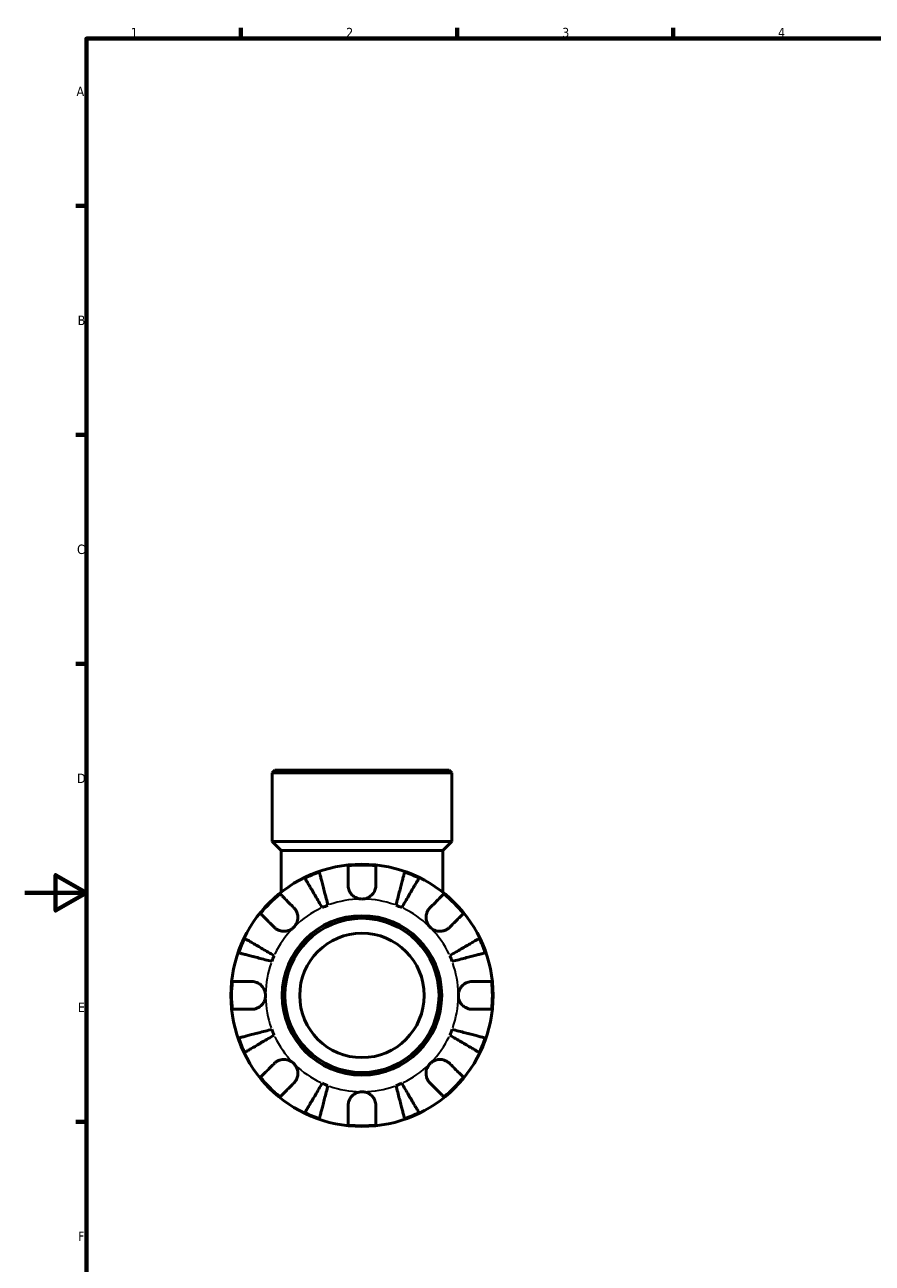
# Model space of a CAD drawing. Header units: millimetres. Extents: x 0 to 902, y -221 to 618.
# Tile 2 of 4: x 0 to 275, y 177 to 578. Entities that reach past the tile are written whole.
import ezdxf

# ---------------------------------------------------------------- set-up
doc = ezdxf.new("R2010")
doc.units = ezdxf.units.MM
for name, color, linetype, lineweight in [('Border (ANSI)', 7, 'Continuous', 70), ('Visible (ANSI)', 7, 'Continuous', 50), ('Visible Narrow (ANSI)', 7, 'Continuous', 35)]:
    doc.layers.add(name, color=color, linetype=linetype, lineweight=lineweight)
doc.styles.add('Note Text (ANSI)', font='tahoma.ttf')

# ---------------------------------------------------------------- blocks, each defined once
blk = doc.blocks.new('Borders Default Border')
at = {"layer": 'Border (ANSI)'}
for p, q in [((70.08, 574), (70.08, 577.45)), ((140.17, 574), (140.17, 577.45)), ((210.25, 574), (210.25, 577.45)), ((20, 519.75), (16.55, 519.75)), ((20, 445.5), (16.55, 445.5)), ((20, 371.25), (16.55, 371.25)), ((20, 222.75), (16.55, 222.75))]:
    blk.add_line(p, q, dxfattribs=at)
at = {"layer": 'Border (ANSI)', "flags": 128}
for points in [[(20, 20), (20, 574), (821, 574), (821, 20), (20, 20)], [(0, 297), (20, 297), (10, 302.77), (10, 291.23), (20, 297)]]:
    blk.add_lwpolyline(points, dxfattribs=at)
at = {"layer": 'Border (ANSI)', "char_height": 3.05, "attachment_point": 7, "style": 'Note Text (ANSI)'}
for s, insert in [('1', (34.35, 574.4)), ('2', (104.2, 574.4)), ('3', (174.26, 574.34)), ('4', (244.23, 574.4)), ('A', (16.78, 555.35)), ('B', (17.15, 481.1)), ('C', (16.95, 406.8)), ('D', (16.96, 332.6)), ('E', (17.21, 258.35)), ('F', (17.29, 184.1))]:
    blk.add_mtext(s, dxfattribs=dict(at, insert=insert))

msp = doc.modelspace()

# ---------------------------------------------------------------- linework, layer by layer
at = {"layer": 'Visible (ANSI)'}
for p, q in [((81.031, 336.741), (80.181, 335.891)), ((138.48, 335.891), (80.181, 335.891)), ((80.181, 313.641), (80.181, 335.891)), ((81.031, 336.741), (137.63, 336.741)), ((137.63, 336.741), (138.48, 335.891)), ((138.48, 313.641), (138.48, 335.891)), ((138.48, 313.641), (80.181, 313.641)), ((83.096, 310.726), (80.181, 313.641)), ((135.565, 310.726), (138.48, 313.641)), ((135.565, 310.726), (83.096, 310.726)), ((83.096, 310.726), (83.096, 297.178)), ((135.565, 310.726), (135.565, 297.178))]:
    msp.add_line(p, q, dxfattribs=at)
for radius in [42.5, 25.85, 25, 20.18]:
    msp.add_circle((109.331, 263.741), radius, dxfattribs=at)
for radius, start, end in [(42.273, 83.88919, 96.11081), (42.273, 109.05437, 115.94563), (42.273, 64.05437, 70.94563), (42.273, 128.88919, 141.11081), (42.273, 38.88919, 51.11081), (31.25, 110.66622, 114.33378), (31.25, 65.66622, 69.33378), (42.273, 154.05437, 160.94563), (42.273, 19.05437, 25.94563), (31.25, 155.66622, 159.33378), (31.25, 20.66622, 24.33378), (42.273, 173.88919, 186.11081), (42.273, 353.88919, 6.11081), (42.273, 199.05437, 205.94563), (31.25, 200.66622, 204.33378), (31.25, 335.66622, 339.33378), (42.273, 334.05437, 340.94563), (42.273, 218.88919, 231.11081), (42.273, 308.88919, 321.11081), (31.25, 245.66622, 249.33378), (31.25, 290.66622, 294.33378), (42.273, 244.05437, 250.94563), (42.273, 289.05437, 295.94563), (42.273, 263.88919, 276.11081)]:
    msp.add_arc((109.331, 263.741), radius, start, end, dxfattribs=at)
for points, knots in [([(104.831, 299.491), (104.831, 299.992), (104.831, 300.5), (104.831, 301.616), (104.831, 302.205), (104.831, 303.191), (104.831, 303.68), (104.831, 304.524), (104.831, 304.879), (104.831, 305.404), (104.831, 305.626), (104.831, 305.774)], [5.50227189, 5.50227189, 5.50227189, 5.50227189, 5.66172607, 5.66172607, 5.87111315, 5.87111315, 6.07951382, 6.07951382, 6.28791448, 6.28791448, 6.49007585, 6.49007585, 6.49007585, 6.49007585]), ([(113.831, 305.774), (113.831, 305.626), (113.831, 305.404), (113.831, 304.879), (113.831, 304.524), (113.831, 303.68), (113.831, 303.191), (113.831, 302.205), (113.831, 301.616), (113.831, 300.5), (113.831, 299.992), (113.831, 299.491)], [0.21343841, 0.21343841, 0.21343841, 0.21343841, 0.41559978, 0.41559978, 0.62400044, 0.62400044, 0.8324011, 0.8324011, 1.04178819, 1.04178819, 1.20124236, 1.20124236, 1.20124236, 1.20124236]), ([(96.454, 292.215), (96.099, 292.817), (95.712, 293.475), (94.953, 294.763), (94.582, 295.394), (93.927, 296.505), (93.584, 297.088), (92.943, 298.176), (92.645, 298.682), (92.145, 299.53), (91.897, 299.951), (91.47, 300.677), (91.29, 300.982), (91.023, 301.435), (90.911, 301.626), (90.836, 301.753)], [5.0161165, 5.0161165, 5.0161165, 5.0161165, 5.2257877, 5.2257877, 5.4354588, 5.4354588, 5.6443437, 5.6443437, 5.8532286, 5.8532286, 6.0615671, 6.0615671, 6.2699056, 6.2699056, 6.472482, 6.472482, 6.472482, 6.472482]), ([(95.53, 303.698), (95.567, 303.555), (95.623, 303.34), (95.754, 302.831), (95.843, 302.489), (96.054, 301.673), (96.176, 301.2), (96.423, 300.247), (96.57, 299.679), (96.886, 298.456), (97.055, 297.8), (97.378, 296.552), (97.561, 295.844), (97.936, 294.396), (98.127, 293.657), (98.302, 292.98)], [0.2134337, 0.2134337, 0.2134337, 0.2134337, 0.41601, 0.41601, 0.6243485, 0.6243485, 0.832687, 0.832687, 1.0415719, 1.0415719, 1.2504568, 1.2504568, 1.4601279, 1.4601279, 1.6697991, 1.6697991, 1.6697991, 1.6697991]), ([(120.36, 292.98), (120.535, 293.657), (120.726, 294.396), (121.1, 295.844), (121.283, 296.552), (121.606, 297.8), (121.776, 298.456), (122.092, 299.679), (122.239, 300.247), (122.485, 301.2), (122.608, 301.673), (122.819, 302.489), (122.907, 302.831), (123.039, 303.34), (123.094, 303.555), (123.131, 303.698)], [5.0161165, 5.0161165, 5.0161165, 5.0161165, 5.2257877, 5.2257877, 5.4354588, 5.4354588, 5.6443437, 5.6443437, 5.8532286, 5.8532286, 6.0615671, 6.0615671, 6.2699056, 6.2699056, 6.472482, 6.472482, 6.472482, 6.472482]), ([(127.826, 301.753), (127.751, 301.626), (127.638, 301.435), (127.372, 300.982), (127.192, 300.677), (126.764, 299.951), (126.516, 299.53), (126.017, 298.682), (125.719, 298.176), (125.078, 297.088), (124.734, 296.505), (124.08, 295.394), (123.708, 294.763), (122.949, 293.475), (122.562, 292.817), (122.207, 292.215)], [0.2134337, 0.2134337, 0.2134337, 0.2134337, 0.41601, 0.41601, 0.6243485, 0.6243485, 0.832687, 0.832687, 1.0415719, 1.0415719, 1.2504568, 1.2504568, 1.4601279, 1.4601279, 1.6697991, 1.6697991, 1.6697991, 1.6697991]), ([(109.331, 294.991), (108.912, 294.991), (108.496, 295.05), (107.606, 295.304), (107.146, 295.525), (106.357, 296.083), (106.025, 296.404), (105.509, 297.083), (105.314, 297.426), (105.075, 298.01), (105.002, 298.24), (104.899, 298.681), (104.866, 298.891), (104.836, 299.232), (104.831, 299.362), (104.831, 299.491)], [0, 0, 0, 0, 0.1255823, 0.1255823, 0.27758688, 0.27758688, 0.41565829, 0.41565829, 0.53558864, 0.53558864, 0.6106285, 0.6106285, 0.67830711, 0.67830711, 0.7205994, 0.7205994, 0.7205994, 0.7205994]), ([(113.831, 299.491), (113.831, 299.282), (113.816, 299.071), (113.756, 298.649), (113.711, 298.439), (113.574, 297.969), (113.473, 297.712), (113.122, 297.017), (112.822, 296.607), (112.053, 295.865), (111.581, 295.554), (110.515, 295.11), (109.926, 294.991), (109.331, 294.991)], [-0.72877811, -0.72877811, -0.72877811, -0.72877811, -0.65864576, -0.65864576, -0.58948737, -0.58948737, -0.50282865, -0.50282865, -0.34782332, -0.34782332, -0.17870564, -0.17870564, 0, 0, 0, 0]), ([(82.791, 296.645), (82.896, 296.54), (83.053, 296.383), (83.424, 296.012), (83.675, 295.761), (84.271, 295.164), (84.617, 294.819), (85.315, 294.121), (85.731, 293.705), (86.52, 292.915), (86.88, 292.556), (87.234, 292.202)], [0.21343841, 0.21343841, 0.21343841, 0.21343841, 0.41559978, 0.41559978, 0.62400044, 0.62400044, 0.8324011, 0.8324011, 1.04178819, 1.04178819, 1.20124236, 1.20124236, 1.20124236, 1.20124236]), ([(131.428, 292.202), (131.782, 292.556), (132.141, 292.915), (132.93, 293.705), (133.347, 294.121), (134.044, 294.819), (134.39, 295.164), (134.987, 295.761), (135.237, 296.012), (135.609, 296.383), (135.766, 296.54), (135.87, 296.645)], [5.50227189, 5.50227189, 5.50227189, 5.50227189, 5.66172607, 5.66172607, 5.87111315, 5.87111315, 6.07951382, 6.07951382, 6.28791448, 6.28791448, 6.49007585, 6.49007585, 6.49007585, 6.49007585]), ([(80.87, 285.838), (80.516, 286.192), (80.157, 286.552), (79.367, 287.341), (78.951, 287.757), (78.253, 288.455), (77.908, 288.801), (77.311, 289.397), (77.06, 289.648), (76.689, 290.019), (76.532, 290.176), (76.427, 290.281)], [5.50227189, 5.50227189, 5.50227189, 5.50227189, 5.66172607, 5.66172607, 5.87111315, 5.87111315, 6.07951382, 6.07951382, 6.28791448, 6.28791448, 6.49007585, 6.49007585, 6.49007585, 6.49007585]), ([(87.234, 292.202), (87.323, 292.113), (87.409, 292.019), (87.677, 291.702), (87.843, 291.462), (88.139, 290.928), (88.265, 290.635), (88.491, 289.887), (88.557, 289.427), (88.544, 288.395), (88.43, 287.835), (87.987, 286.759), (87.655, 286.259), (87.234, 285.838)], [-0.72474413, -0.72474413, -0.72474413, -0.72474413, -0.68292689, -0.68292689, -0.58946764, -0.58946764, -0.49014387, -0.49014387, -0.34933517, -0.34933517, -0.17856496, -0.17856496, 0, 0, 0, 0]), ([(131.428, 285.838), (131.187, 286.08), (130.974, 286.347), (130.6, 286.946), (130.445, 287.277), (130.18, 288.089), (130.105, 288.575), (130.114, 289.526), (130.19, 289.981), (130.429, 290.714), (130.557, 291), (130.86, 291.526), (131.031, 291.764), (131.288, 292.058), (131.357, 292.131), (131.428, 292.202)], [0, 0, 0, 0, 0.10230486, 0.10230486, 0.2116531, 0.2116531, 0.35868741, 0.35868741, 0.49861539, 0.49861539, 0.59613895, 0.59613895, 0.69034298, 0.69034298, 0.72355027, 0.72355027, 0.72355027, 0.72355027]), ([(142.234, 290.281), (142.13, 290.176), (141.973, 290.019), (141.601, 289.648), (141.351, 289.397), (140.754, 288.801), (140.408, 288.455), (139.71, 287.757), (139.294, 287.341), (138.505, 286.552), (138.146, 286.192), (137.792, 285.838)], [0.21343841, 0.21343841, 0.21343841, 0.21343841, 0.41559978, 0.41559978, 0.62400044, 0.62400044, 0.8324011, 0.8324011, 1.04178819, 1.04178819, 1.20124236, 1.20124236, 1.20124236, 1.20124236]), ([(87.234, 285.838), (86.992, 285.597), (86.725, 285.384), (86.126, 285.011), (85.795, 284.856), (84.983, 284.591), (84.497, 284.516), (83.546, 284.525), (83.091, 284.601), (82.358, 284.839), (82.072, 284.967), (81.546, 285.27), (81.308, 285.442), (81.014, 285.698), (80.941, 285.767), (80.87, 285.838)], [0, 0, 0, 0, 0.10230486, 0.10230486, 0.2116531, 0.2116531, 0.35868741, 0.35868741, 0.49861539, 0.49861539, 0.59613895, 0.59613895, 0.69034298, 0.69034298, 0.72355027, 0.72355027, 0.72355027, 0.72355027]), ([(137.792, 285.838), (137.703, 285.749), (137.609, 285.663), (137.292, 285.395), (137.052, 285.229), (136.518, 284.933), (136.224, 284.807), (135.477, 284.581), (135.017, 284.515), (133.985, 284.528), (133.424, 284.642), (132.349, 285.085), (131.849, 285.417), (131.428, 285.838)], [-0.72474413, -0.72474413, -0.72474413, -0.72474413, -0.68292689, -0.68292689, -0.58946764, -0.58946764, -0.49014387, -0.49014387, -0.34933517, -0.34933517, -0.17856496, -0.17856496, 0, 0, 0, 0]), ([(71.319, 282.236), (71.446, 282.161), (71.637, 282.049), (72.09, 281.782), (72.395, 281.602), (73.121, 281.175), (73.542, 280.927), (74.39, 280.427), (74.896, 280.129), (75.984, 279.488), (76.567, 279.145), (77.678, 278.49), (78.309, 278.119), (79.597, 277.36), (80.255, 276.973), (80.857, 276.618)], [0.2134337, 0.2134337, 0.2134337, 0.2134337, 0.41601, 0.41601, 0.6243485, 0.6243485, 0.832687, 0.832687, 1.0415719, 1.0415719, 1.2504568, 1.2504568, 1.4601279, 1.4601279, 1.6697991, 1.6697991, 1.6697991, 1.6697991]), ([(137.804, 276.618), (138.407, 276.973), (139.064, 277.36), (140.353, 278.119), (140.983, 278.49), (142.094, 279.145), (142.677, 279.488), (143.766, 280.129), (144.272, 280.427), (145.12, 280.927), (145.541, 281.175), (146.267, 281.602), (146.572, 281.782), (147.024, 282.049), (147.215, 282.161), (147.343, 282.236)], [5.0161165, 5.0161165, 5.0161165, 5.0161165, 5.2257877, 5.2257877, 5.4354588, 5.4354588, 5.6443437, 5.6443437, 5.8532286, 5.8532286, 6.0615671, 6.0615671, 6.2699056, 6.2699056, 6.472482, 6.472482, 6.472482, 6.472482]), ([(80.092, 274.77), (79.415, 274.945), (78.676, 275.136), (77.228, 275.511), (76.52, 275.694), (75.272, 276.017), (74.616, 276.186), (73.393, 276.502), (72.825, 276.649), (71.872, 276.896), (71.399, 277.018), (70.583, 277.229), (70.241, 277.318), (69.732, 277.449), (69.517, 277.505), (69.374, 277.542)], [5.0161165, 5.0161165, 5.0161165, 5.0161165, 5.2257877, 5.2257877, 5.4354588, 5.4354588, 5.6443437, 5.6443437, 5.8532286, 5.8532286, 6.0615671, 6.0615671, 6.2699056, 6.2699056, 6.472482, 6.472482, 6.472482, 6.472482]), ([(149.287, 277.542), (149.144, 277.505), (148.929, 277.449), (148.421, 277.318), (148.078, 277.229), (147.262, 277.018), (146.789, 276.896), (145.836, 276.649), (145.268, 276.502), (144.045, 276.186), (143.39, 276.017), (142.141, 275.694), (141.433, 275.511), (139.986, 275.136), (139.246, 274.945), (138.57, 274.77)], [0.2134337, 0.2134337, 0.2134337, 0.2134337, 0.41601, 0.41601, 0.6243485, 0.6243485, 0.832687, 0.832687, 1.0415719, 1.0415719, 1.2504568, 1.2504568, 1.4601279, 1.4601279, 1.6697991, 1.6697991, 1.6697991, 1.6697991]), ([(67.298, 268.241), (67.446, 268.241), (67.668, 268.241), (68.193, 268.241), (68.548, 268.241), (69.392, 268.241), (69.881, 268.241), (70.867, 268.241), (71.456, 268.241), (72.572, 268.241), (73.08, 268.241), (73.581, 268.241)], [0.21343841, 0.21343841, 0.21343841, 0.21343841, 0.41559978, 0.41559978, 0.62400044, 0.62400044, 0.8324011, 0.8324011, 1.04178819, 1.04178819, 1.20124236, 1.20124236, 1.20124236, 1.20124236]), ([(73.581, 268.241), (73.736, 268.241), (73.892, 268.233), (74.312, 268.189), (74.576, 268.138), (75.127, 267.978), (75.412, 267.863), (76.099, 267.5), (76.478, 267.217), (77.202, 266.472), (77.516, 265.996), (77.963, 264.924), (78.081, 264.336), (78.081, 263.741)], [-0.71968867, -0.71968867, -0.71968867, -0.71968867, -0.66913349, -0.66913349, -0.58448293, -0.58448293, -0.49008499, -0.49008499, -0.34765985, -0.34765985, -0.17827673, -0.17827673, 0, 0, 0, 0]), ([(140.581, 263.741), (140.581, 264.142), (140.634, 264.541), (140.857, 265.355), (141.036, 265.762), (141.58, 266.628), (141.979, 267.051), (142.746, 267.607), (143.071, 267.784), (143.67, 268.024), (143.936, 268.102), (144.482, 268.21), (144.762, 268.238), (145.052, 268.241), (145.066, 268.241), (145.081, 268.241)], [-3.12621297, -3.12621297, -3.12621297, -3.12621297, -3.00592131, -3.00592131, -2.87295675, -2.87295675, -2.69789372, -2.69789372, -2.58338701, -2.58338701, -2.49547573, -2.49547573, -2.40310236, -2.40310236, -2.39831682, -2.39831682, -2.39831682, -2.39831682]), ([(145.081, 268.241), (145.581, 268.241), (146.089, 268.241), (147.205, 268.241), (147.794, 268.241), (148.781, 268.241), (149.27, 268.241), (150.114, 268.241), (150.468, 268.241), (150.993, 268.241), (151.215, 268.241), (151.363, 268.241)], [5.50227189, 5.50227189, 5.50227189, 5.50227189, 5.66172607, 5.66172607, 5.87111315, 5.87111315, 6.07951382, 6.07951382, 6.28791448, 6.28791448, 6.49007585, 6.49007585, 6.49007585, 6.49007585]), ([(78.081, 263.741), (78.081, 263.34), (78.027, 262.941), (77.805, 262.127), (77.625, 261.72), (77.082, 260.855), (76.683, 260.431), (75.915, 259.876), (75.59, 259.698), (74.991, 259.459), (74.726, 259.381), (74.179, 259.272), (73.899, 259.244), (73.609, 259.241), (73.595, 259.241), (73.581, 259.241)], [-3.12621297, -3.12621297, -3.12621297, -3.12621297, -3.00592131, -3.00592131, -2.87295675, -2.87295675, -2.69789372, -2.69789372, -2.58338701, -2.58338701, -2.49547573, -2.49547573, -2.40310236, -2.40310236, -2.39831682, -2.39831682, -2.39831682, -2.39831682]), ([(145.081, 259.241), (144.926, 259.241), (144.769, 259.249), (144.349, 259.293), (144.086, 259.344), (143.534, 259.505), (143.249, 259.619), (142.563, 259.982), (142.183, 260.266), (141.459, 261.011), (141.145, 261.487), (140.698, 262.558), (140.581, 263.147), (140.581, 263.741)], [-0.71968867, -0.71968867, -0.71968867, -0.71968867, -0.66913349, -0.66913349, -0.58448293, -0.58448293, -0.49008499, -0.49008499, -0.34765985, -0.34765985, -0.17827673, -0.17827673, 0, 0, 0, 0]), ([(73.581, 259.241), (73.08, 259.241), (72.572, 259.241), (71.456, 259.241), (70.867, 259.241), (69.881, 259.241), (69.392, 259.241), (68.548, 259.241), (68.193, 259.241), (67.668, 259.241), (67.446, 259.241), (67.298, 259.241)], [5.50227189, 5.50227189, 5.50227189, 5.50227189, 5.66172607, 5.66172607, 5.87111315, 5.87111315, 6.07951382, 6.07951382, 6.28791448, 6.28791448, 6.49007585, 6.49007585, 6.49007585, 6.49007585]), ([(151.363, 259.241), (151.215, 259.241), (150.993, 259.241), (150.468, 259.241), (150.114, 259.241), (149.27, 259.241), (148.781, 259.241), (147.794, 259.241), (147.205, 259.241), (146.089, 259.241), (145.581, 259.241), (145.081, 259.241)], [0.21343841, 0.21343841, 0.21343841, 0.21343841, 0.41559978, 0.41559978, 0.62400044, 0.62400044, 0.8324011, 0.8324011, 1.04178819, 1.04178819, 1.20124236, 1.20124236, 1.20124236, 1.20124236]), ([(69.374, 249.941), (69.517, 249.978), (69.732, 250.033), (70.241, 250.165), (70.583, 250.253), (71.399, 250.464), (71.872, 250.587), (72.825, 250.833), (73.393, 250.98), (74.616, 251.296), (75.272, 251.466), (76.52, 251.789), (77.228, 251.972), (78.676, 252.346), (79.415, 252.537), (80.092, 252.712)], [0.2134337, 0.2134337, 0.2134337, 0.2134337, 0.41601, 0.41601, 0.6243485, 0.6243485, 0.832687, 0.832687, 1.0415719, 1.0415719, 1.2504568, 1.2504568, 1.4601279, 1.4601279, 1.6697991, 1.6697991, 1.6697991, 1.6697991]), ([(80.857, 250.865), (80.255, 250.51), (79.597, 250.123), (78.309, 249.364), (77.678, 248.992), (76.567, 248.338), (75.984, 247.994), (74.896, 247.353), (74.39, 247.055), (73.542, 246.556), (73.121, 246.308), (72.395, 245.88), (72.09, 245.7), (71.637, 245.434), (71.446, 245.321), (71.319, 245.246)], [5.0161165, 5.0161165, 5.0161165, 5.0161165, 5.2257877, 5.2257877, 5.4354588, 5.4354588, 5.6443437, 5.6443437, 5.8532286, 5.8532286, 6.0615671, 6.0615671, 6.2699056, 6.2699056, 6.472482, 6.472482, 6.472482, 6.472482]), ([(147.343, 245.246), (147.215, 245.321), (147.024, 245.434), (146.572, 245.7), (146.267, 245.88), (145.541, 246.308), (145.12, 246.556), (144.272, 247.055), (143.766, 247.353), (142.677, 247.994), (142.094, 248.338), (140.983, 248.992), (140.353, 249.364), (139.064, 250.123), (138.407, 250.51), (137.804, 250.865)], [0.2134337, 0.2134337, 0.2134337, 0.2134337, 0.41601, 0.41601, 0.6243485, 0.6243485, 0.832687, 0.832687, 1.0415719, 1.0415719, 1.2504568, 1.2504568, 1.4601279, 1.4601279, 1.6697991, 1.6697991, 1.6697991, 1.6697991]), ([(138.57, 252.712), (139.246, 252.537), (139.986, 252.346), (141.433, 251.972), (142.141, 251.789), (143.39, 251.466), (144.045, 251.296), (145.268, 250.98), (145.836, 250.833), (146.789, 250.587), (147.262, 250.464), (148.078, 250.253), (148.421, 250.165), (148.929, 250.033), (149.144, 249.978), (149.287, 249.941)], [5.0161165, 5.0161165, 5.0161165, 5.0161165, 5.2257877, 5.2257877, 5.4354588, 5.4354588, 5.6443437, 5.6443437, 5.8532286, 5.8532286, 6.0615671, 6.0615671, 6.2699056, 6.2699056, 6.472482, 6.472482, 6.472482, 6.472482]), ([(76.427, 237.202), (76.532, 237.306), (76.689, 237.463), (77.06, 237.835), (77.311, 238.085), (77.908, 238.682), (78.253, 239.028), (78.951, 239.725), (79.367, 240.142), (80.157, 240.931), (80.516, 241.29), (80.87, 241.644)], [0.21343841, 0.21343841, 0.21343841, 0.21343841, 0.41559978, 0.41559978, 0.62400044, 0.62400044, 0.8324011, 0.8324011, 1.04178819, 1.04178819, 1.20124236, 1.20124236, 1.20124236, 1.20124236]), ([(80.87, 241.644), (80.959, 241.733), (81.053, 241.82), (81.37, 242.087), (81.61, 242.254), (82.144, 242.55), (82.437, 242.675), (83.185, 242.902), (83.645, 242.968), (84.677, 242.954), (85.237, 242.84), (86.313, 242.398), (86.813, 242.065), (87.234, 241.644)], [-0.72474413, -0.72474413, -0.72474413, -0.72474413, -0.68292689, -0.68292689, -0.58946764, -0.58946764, -0.49014387, -0.49014387, -0.34933517, -0.34933517, -0.17856496, -0.17856496, 0, 0, 0, 0]), ([(87.234, 241.644), (87.475, 241.403), (87.688, 241.135), (88.061, 240.537), (88.216, 240.206), (88.481, 239.394), (88.556, 238.908), (88.547, 237.957), (88.471, 237.502), (88.233, 236.768), (88.105, 236.483), (87.802, 235.957), (87.63, 235.719), (87.374, 235.425), (87.305, 235.351), (87.234, 235.28)], [0, 0, 0, 0, 0.10230486, 0.10230486, 0.2116531, 0.2116531, 0.35868741, 0.35868741, 0.49861539, 0.49861539, 0.59613895, 0.59613895, 0.69034298, 0.69034298, 0.72355027, 0.72355027, 0.72355027, 0.72355027]), ([(131.428, 235.28), (131.339, 235.369), (131.252, 235.463), (130.985, 235.78), (130.818, 236.02), (130.522, 236.554), (130.397, 236.848), (130.17, 237.595), (130.104, 238.055), (130.118, 239.087), (130.232, 239.648), (130.674, 240.723), (131.007, 241.223), (131.428, 241.644)], [-0.72474413, -0.72474413, -0.72474413, -0.72474413, -0.68292689, -0.68292689, -0.58946764, -0.58946764, -0.49014387, -0.49014387, -0.34933517, -0.34933517, -0.17856496, -0.17856496, 0, 0, 0, 0]), ([(131.428, 241.644), (131.669, 241.885), (131.937, 242.098), (132.535, 242.472), (132.866, 242.627), (133.678, 242.892), (134.164, 242.967), (135.115, 242.958), (135.57, 242.882), (136.304, 242.643), (136.589, 242.515), (137.115, 242.212), (137.353, 242.041), (137.647, 241.784), (137.721, 241.715), (137.792, 241.644)], [0, 0, 0, 0, 0.10230486, 0.10230486, 0.2116531, 0.2116531, 0.35868741, 0.35868741, 0.49861539, 0.49861539, 0.59613895, 0.59613895, 0.69034298, 0.69034298, 0.72355027, 0.72355027, 0.72355027, 0.72355027]), ([(137.792, 241.644), (138.146, 241.29), (138.505, 240.931), (139.294, 240.142), (139.71, 239.725), (140.408, 239.028), (140.754, 238.682), (141.351, 238.085), (141.601, 237.835), (141.973, 237.463), (142.13, 237.306), (142.234, 237.202)], [5.50227189, 5.50227189, 5.50227189, 5.50227189, 5.66172607, 5.66172607, 5.87111315, 5.87111315, 6.07951382, 6.07951382, 6.28791448, 6.28791448, 6.49007585, 6.49007585, 6.49007585, 6.49007585]), ([(87.234, 235.28), (86.88, 234.926), (86.52, 234.567), (85.731, 233.778), (85.315, 233.362), (84.617, 232.664), (84.271, 232.318), (83.675, 231.721), (83.424, 231.471), (83.053, 231.099), (82.896, 230.942), (82.791, 230.838)], [5.50227189, 5.50227189, 5.50227189, 5.50227189, 5.66172607, 5.66172607, 5.87111315, 5.87111315, 6.07951382, 6.07951382, 6.28791448, 6.28791448, 6.49007585, 6.49007585, 6.49007585, 6.49007585]), ([(90.836, 225.729), (90.911, 225.857), (91.023, 226.048), (91.29, 226.5), (91.47, 226.805), (91.897, 227.531), (92.145, 227.952), (92.645, 228.8), (92.943, 229.306), (93.584, 230.395), (93.927, 230.978), (94.582, 232.089), (94.953, 232.719), (95.712, 234.008), (96.099, 234.665), (96.454, 235.268)], [0.2134337, 0.2134337, 0.2134337, 0.2134337, 0.41601, 0.41601, 0.6243485, 0.6243485, 0.832687, 0.832687, 1.0415719, 1.0415719, 1.2504568, 1.2504568, 1.4601279, 1.4601279, 1.6697991, 1.6697991, 1.6697991, 1.6697991]), ([(98.302, 234.502), (98.127, 233.826), (97.936, 233.086), (97.561, 231.639), (97.378, 230.93), (97.055, 229.682), (96.886, 229.027), (96.57, 227.804), (96.423, 227.236), (96.176, 226.283), (96.054, 225.81), (95.843, 224.994), (95.754, 224.651), (95.623, 224.143), (95.567, 223.928), (95.53, 223.785)], [5.0161165, 5.0161165, 5.0161165, 5.0161165, 5.2257877, 5.2257877, 5.4354588, 5.4354588, 5.6443437, 5.6443437, 5.8532286, 5.8532286, 6.0615671, 6.0615671, 6.2699056, 6.2699056, 6.472482, 6.472482, 6.472482, 6.472482]), ([(123.131, 223.785), (123.094, 223.928), (123.039, 224.143), (122.907, 224.651), (122.819, 224.994), (122.608, 225.81), (122.485, 226.283), (122.239, 227.236), (122.092, 227.804), (121.776, 229.027), (121.606, 229.682), (121.283, 230.93), (121.1, 231.639), (120.726, 233.086), (120.535, 233.826), (120.36, 234.502)], [0.2134337, 0.2134337, 0.2134337, 0.2134337, 0.41601, 0.41601, 0.6243485, 0.6243485, 0.832687, 0.832687, 1.0415719, 1.0415719, 1.2504568, 1.2504568, 1.4601279, 1.4601279, 1.6697991, 1.6697991, 1.6697991, 1.6697991]), ([(122.207, 235.268), (122.562, 234.665), (122.949, 234.008), (123.708, 232.719), (124.08, 232.089), (124.734, 230.978), (125.078, 230.395), (125.719, 229.306), (126.017, 228.8), (126.516, 227.952), (126.764, 227.531), (127.192, 226.805), (127.372, 226.5), (127.638, 226.048), (127.751, 225.857), (127.826, 225.729)], [5.0161165, 5.0161165, 5.0161165, 5.0161165, 5.2257877, 5.2257877, 5.4354588, 5.4354588, 5.6443437, 5.6443437, 5.8532286, 5.8532286, 6.0615671, 6.0615671, 6.2699056, 6.2699056, 6.472482, 6.472482, 6.472482, 6.472482]), ([(135.87, 230.838), (135.766, 230.942), (135.609, 231.099), (135.237, 231.471), (134.987, 231.721), (134.39, 232.318), (134.044, 232.664), (133.347, 233.362), (132.93, 233.778), (132.141, 234.567), (131.782, 234.926), (131.428, 235.28)], [0.21343841, 0.21343841, 0.21343841, 0.21343841, 0.41559978, 0.41559978, 0.62400044, 0.62400044, 0.8324011, 0.8324011, 1.04178819, 1.04178819, 1.20124236, 1.20124236, 1.20124236, 1.20124236]), ([(104.831, 227.991), (104.831, 228.146), (104.839, 228.303), (104.883, 228.723), (104.934, 228.986), (105.094, 229.538), (105.209, 229.823), (105.572, 230.509), (105.855, 230.889), (106.6, 231.613), (107.076, 231.927), (108.148, 232.374), (108.736, 232.491), (109.331, 232.491)], [-0.71968867, -0.71968867, -0.71968867, -0.71968867, -0.66913349, -0.66913349, -0.58448293, -0.58448293, -0.49008499, -0.49008499, -0.34765985, -0.34765985, -0.17827673, -0.17827673, 0, 0, 0, 0]), ([(109.331, 232.491), (109.732, 232.491), (110.131, 232.438), (110.945, 232.215), (111.352, 232.036), (112.217, 231.492), (112.641, 231.093), (113.196, 230.326), (113.374, 230.001), (113.613, 229.402), (113.691, 229.136), (113.8, 228.59), (113.828, 228.31), (113.831, 228.02), (113.831, 228.006), (113.831, 227.991)], [-3.12621297, -3.12621297, -3.12621297, -3.12621297, -3.00592131, -3.00592131, -2.87295675, -2.87295675, -2.69789372, -2.69789372, -2.58338701, -2.58338701, -2.49547573, -2.49547573, -2.40310236, -2.40310236, -2.39831682, -2.39831682, -2.39831682, -2.39831682]), ([(104.831, 221.709), (104.831, 221.857), (104.831, 222.079), (104.831, 222.604), (104.831, 222.958), (104.831, 223.802), (104.831, 224.291), (104.831, 225.278), (104.831, 225.867), (104.831, 226.983), (104.831, 227.491), (104.831, 227.991)], [0.21343841, 0.21343841, 0.21343841, 0.21343841, 0.41559978, 0.41559978, 0.62400044, 0.62400044, 0.8324011, 0.8324011, 1.04178819, 1.04178819, 1.20124236, 1.20124236, 1.20124236, 1.20124236]), ([(113.831, 227.991), (113.831, 227.491), (113.831, 226.983), (113.831, 225.867), (113.831, 225.278), (113.831, 224.291), (113.831, 223.802), (113.831, 222.958), (113.831, 222.604), (113.831, 222.079), (113.831, 221.857), (113.831, 221.709)], [5.50227189, 5.50227189, 5.50227189, 5.50227189, 5.66172607, 5.66172607, 5.87111315, 5.87111315, 6.07951382, 6.07951382, 6.28791448, 6.28791448, 6.49007585, 6.49007585, 6.49007585, 6.49007585])]:
    msp.add_open_spline(points, degree=3, knots=knots, dxfattribs=at)
at = {"layer": 'Visible Narrow (ANSI)'}
for start, end in [(91.03331, 109.63291), (70.36709, 88.96669), (115.36709, 133.96669), (46.03331, 64.63291), (136.03331, 154.63291), (25.36709, 43.96669), (160.36709, 178.96669), (1.03331, 19.63291), (181.03331, 199.63291), (340.36709, 358.96669), (205.36709, 223.96669), (316.03331, 334.63291), (226.03331, 244.63291), (295.36709, 313.96669), (250.36709, 268.96669), (271.03331, 289.63291)]:
    msp.add_arc((109.331, 263.741), 31.25, start, end, dxfattribs=at)

# ---------------------------------------------------------------- block references
msp.add_blockref('Borders Default Border', (0, 0))

doc.saveas('drawing.dxf')
